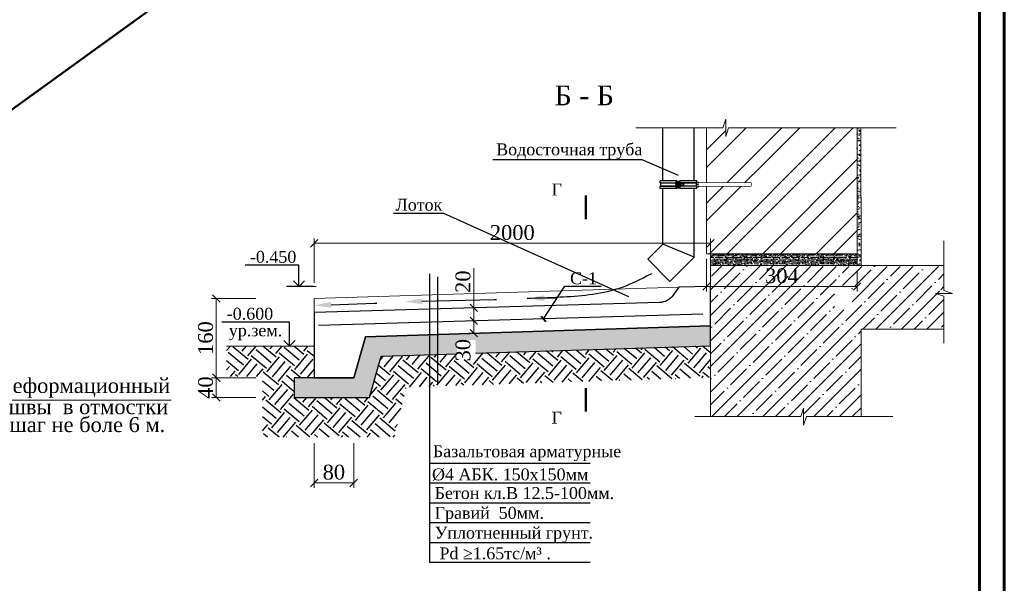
# Model space of a CAD drawing. Header units: millimetres. Extents: x 2063114 to 14983986, y -126020516 to 213791.
# Tile 49 of 256: x 2359920 to 2379792, y -1645049 to -1633675. Entities that reach past the tile are written whole.
import ezdxf
from ezdxf import colors
from ezdxf.entities.mleader import LeaderData, LeaderLine
from ezdxf.enums import TextEntityAlignment as Align
from ezdxf.math import Vec2, Vec3

# ---------------------------------------------------------------- set-up
doc = ezdxf.new("R2010")
doc.units = ezdxf.units.MM
doc.layers.get('Defpoints').update_dxf_attribs({"color": 6, "lineweight": 35})
for name, color, linetype, lineweight in [('_0', 7, 'Continuous', 20), ('Format', 7, 'Continuous', 35), ('КЖ', 7, 'Continuous', 60), ('Металл', 154, 'Continuous', 20), ('Тонкие_вспом_GR', 7, 'Continuous', 13), ('Узлы', 7, 'Continuous', 30), ('Штрих_GR', 35, 'Continuous', 5), ('Штриховка', 253, 'Continuous', 9)]:
    doc.layers.add(name, color=color, linetype=linetype, lineweight=lineweight)
doc.layers.add('_print', color=6, linetype='Continuous', lineweight=60, plot=False)
doc.styles.get("Standard").update_dxf_attribs({"font": 'arial.ttf'})
doc.styles.add('TIMES NEW', font='times.ttf', dxfattribs={"height": 200})
doc.styles.add('Times New Roman', font='times.ttf')
doc.linetypes.add('ограждение1', pattern='A,6.35,-2.54,[133,ltypeshp.shx,S=2.54,R=0,X=-2.54,Y=0],-2.54,25.4', length=36.83)
doc.dimstyles.new('Миржалол 10', dxfattribs={"dimtxt": 300, "dimasz": 150, "dimexe": 100, "dimexo": 100, "dimgap": 63, "dimtad": 1, "dimdec": 0, "dimlfac": 0.1, "dimtxsty": 'Times New Roman', "dimblk": 'OBLIQUE', "dimcen": 100, "dimclrd": 256, "dimclre": 256, "dimclrt": 256, "dimadec": 0, "dimazin": 0, "dimtfac": 1, "dimtdec": 0, "dimtmove": 1, "dimatfit": 3, "dimfxl": 800, "dimfxlon": 1, "dimlwd": 13, "dimlwe": 13, "dimarcsym": 0})
doc.dimstyles.new('Миржалол10', dxfattribs={"dimtxt": 300, "dimasz": 150, "dimexe": 100, "dimexo": 100, "dimgap": 63, "dimtad": 1, "dimdec": 0, "dimlfac": 0.1, "dimtxsty": 'Times New Roman', "dimblk": 'OBLIQUE', "dimcen": 100, "dimclrd": 256, "dimclre": 256, "dimclrt": 256, "dimadec": 0, "dimazin": 0, "dimtfac": 1, "dimtdec": 0, "dimtmove": 1, "dimatfit": 3, "dimfxl": 800, "dimfxlon": 1, "dimlwd": 13, "dimlwe": 13, "dimarcsym": 0})

# ---------------------------------------------------------------- blocks, each defined once
blk = doc.blocks.new('_Oblique')
at = {"color": 0, "linetype": 'ByBlock', "lineweight": -2}
blk.add_line((-0.5, -0.5), (0.5, 0.5), dxfattribs=at)
blk = doc.blocks.new('*D1158')
at = {"linetype": 'Continuous', "lineweight": 13, "ltscale": 300, "transparency": 16777216}
for p, q in [((2365861, -1638988), (2365861, -1638088)), ((2365861, -1638188), (2373863, -1638188)), ((2373863, -1638960), (2373863, -1638088))]:
    blk.add_line(p, q, dxfattribs=at)
at = {"layer": 'Defpoints', "color": 0, "lineweight": 30, "ltscale": 300, "transparency": 16777216}
for p in [(2373863, -1638188), (2373863, -1639060), (2365861, -1639300)]:
    blk.add_point(p, dxfattribs=at)
at = {"lineweight": 13, "ltscale": 300, "transparency": 16777216, "xscale": 150, "yscale": 150, "zscale": 150, "rotation": 180}
blk.add_blockref('_Oblique', (2365861, -1638188), dxfattribs=at)
at = {"lineweight": 13, "ltscale": 300, "transparency": 16777216, "xscale": 150, "yscale": 150, "zscale": 150}
blk.add_blockref('_Oblique', (2373863, -1638188), dxfattribs=at)
at = {"ltscale": 300, "transparency": 16777216, "insert": (2369862, -1637972), "char_height": 300, "attachment_point": 5, "style": 'Times New Roman'}
blk.add_mtext('2000', dxfattribs=at)
blk = doc.blocks.new('*D1159')
at = {"linetype": 'Continuous', "lineweight": 13, "ltscale": 300, "transparency": 16777216}
for p, q in [((2364688, -1639300), (2363788, -1639300)), ((2363888, -1639300), (2363888, -1640900)), ((2364688, -1640900), (2363788, -1640900))]:
    blk.add_line(p, q, dxfattribs=at)
at = {"layer": 'Defpoints', "color": 0, "lineweight": 30, "ltscale": 300, "transparency": 16777216}
for p in [(2365861, -1639300), (2363888, -1640900), (2365449, -1640900)]:
    blk.add_point(p, dxfattribs=at)
at = {"lineweight": 13, "ltscale": 300, "transparency": 16777216, "xscale": 150, "yscale": 150, "zscale": 150}
for p, rotation in [((2363888, -1639300), 90), ((2363888, -1640900), 270)]:
    blk.add_blockref('_Oblique', p, dxfattribs=dict(at, rotation=rotation))
at = {"ltscale": 300, "transparency": 16777216, "insert": (2363672, -1640100), "char_height": 300, "attachment_point": 5, "rotation": 90, "style": 'Times New Roman'}
blk.add_mtext('160', dxfattribs=at)
blk = doc.blocks.new('*D1175')
at = {"linetype": 'Continuous', "lineweight": 13, "ltscale": 300, "transparency": 16777216}
for p, q in [((2364688, -1640900), (2363788, -1640900)), ((2363888, -1640900), (2363888, -1641300)), ((2364688, -1641300), (2363788, -1641300))]:
    blk.add_line(p, q, dxfattribs=at)
at = {"layer": 'Defpoints', "color": 0, "lineweight": 30, "ltscale": 300, "transparency": 16777216}
for p in [(2365449, -1640900), (2363888, -1641300), (2365461, -1641300)]:
    blk.add_point(p, dxfattribs=at)
at = {"lineweight": 13, "ltscale": 300, "transparency": 16777216, "xscale": 150, "yscale": 150, "zscale": 150}
for p, rotation in [((2363888, -1640900), 90), ((2363888, -1641300), 270)]:
    blk.add_blockref('_Oblique', p, dxfattribs=dict(at, rotation=rotation))
at = {"ltscale": 300, "transparency": 16777216, "insert": (2363672, -1641100), "char_height": 300, "attachment_point": 5, "rotation": 90, "style": 'Times New Roman'}
blk.add_mtext('40', dxfattribs=at)
blk = doc.blocks.new('*D1160')
at = {"linetype": 'Continuous', "lineweight": 13, "ltscale": 300, "transparency": 16777216}
for p, q in [((2365861, -1642224), (2365861, -1643124)), ((2366661, -1642224), (2366661, -1643124)), ((2365861, -1643024), (2366661, -1643024))]:
    blk.add_line(p, q, dxfattribs=at)
at = {"layer": 'Defpoints', "color": 0, "lineweight": 30, "ltscale": 300, "transparency": 16777216}
for p in [(2365861, -1640900), (2366661, -1640900), (2366661, -1643024)]:
    blk.add_point(p, dxfattribs=at)
at = {"lineweight": 13, "ltscale": 300, "transparency": 16777216, "xscale": 150, "yscale": 150, "zscale": 150, "rotation": 180}
blk.add_blockref('_Oblique', (2365861, -1643024), dxfattribs=at)
at = {"lineweight": 13, "ltscale": 300, "transparency": 16777216, "xscale": 150, "yscale": 150, "zscale": 150}
blk.add_blockref('_Oblique', (2366661, -1643024), dxfattribs=at)
at = {"ltscale": 300, "transparency": 16777216, "insert": (2366261, -1642808), "char_height": 300, "attachment_point": 5, "style": 'Times New Roman'}
blk.add_mtext('80', dxfattribs=at)
blk = doc.blocks.new('*D1176')
at = {"linetype": 'Continuous', "lineweight": 13, "ltscale": 300, "transparency": 16777216}
for p, q in [((2373783, -1638499), (2373783, -1639160)), ((2376823, -1638739), (2376823, -1639160)), ((2373783, -1639060), (2376823, -1639060))]:
    blk.add_line(p, q, dxfattribs=at)
at = {"layer": 'Defpoints', "color": 0, "lineweight": 30, "ltscale": 300, "transparency": 16777216}
for p in [(2373783, -1638399), (2376823, -1638639), (2376823, -1639060)]:
    blk.add_point(p, dxfattribs=at)
at = {"lineweight": 13, "ltscale": 300, "transparency": 16777216, "xscale": 150, "yscale": 150, "zscale": 150, "rotation": 180}
blk.add_blockref('_Oblique', (2373783, -1639060), dxfattribs=at)
at = {"lineweight": 13, "ltscale": 300, "transparency": 16777216, "xscale": 150, "yscale": 150, "zscale": 150}
blk.add_blockref('_Oblique', (2376823, -1639060), dxfattribs=at)
at = {"ltscale": 300, "transparency": 16777216, "insert": (2375303, -1638844), "char_height": 300, "attachment_point": 5, "style": 'Times New Roman'}
blk.add_mtext('304', dxfattribs=at)
blk = doc.blocks.new('*D1177')
at = {"linetype": 'Continuous', "lineweight": 13, "ltscale": 300, "transparency": 16777216}
for p, q in [((2369092, -1639750), (2368984, -1639750)), ((2369084, -1639750), (2369084, -1640002)), ((2369100, -1640002), (2368984, -1640002))]:
    blk.add_line(p, q, dxfattribs=at)
at = {"layer": 'Defpoints', "color": 0, "lineweight": 30, "ltscale": 300, "transparency": 16777216}
for p in [(2369192, -1639750), (2369084, -1640002), (2369200, -1640002)]:
    blk.add_point(p, dxfattribs=at)
at = {"lineweight": 13, "ltscale": 300, "transparency": 16777216, "xscale": 150, "yscale": 150, "zscale": 150}
for p, rotation in [((2369084, -1639750), 90), ((2369084, -1640002), 270)]:
    blk.add_blockref('_Oblique', p, dxfattribs=dict(at, rotation=rotation))
at = {"ltscale": 300, "transparency": 16777216, "insert": (2368868, -1640344), "char_height": 300, "attachment_point": 5, "rotation": 90, "style": 'Times New Roman'}
blk.add_mtext('30', dxfattribs=at)
blk = doc.blocks.new('*D1178')
at = {"linetype": 'Continuous', "lineweight": 13, "ltscale": 300, "transparency": 16777216}
for p, q in [((2369084, -1638690), (2369084, -1639488)), ((2369085, -1639488), (2368984, -1639488)), ((2369084, -1639750), (2369084, -1639488)), ((2369092, -1639750), (2368984, -1639750))]:
    blk.add_line(p, q, dxfattribs=at)
at = {"layer": 'Defpoints', "color": 0, "lineweight": 30, "ltscale": 300, "transparency": 16777216}
for p in [(2369084, -1639488), (2369185, -1639488), (2369192, -1639750)]:
    blk.add_point(p, dxfattribs=at)
at = {"lineweight": 13, "ltscale": 300, "transparency": 16777216, "xscale": 150, "yscale": 150, "zscale": 150}
for p, rotation in [((2369084, -1639488), 90), ((2369084, -1639750), 270)]:
    blk.add_blockref('_Oblique', p, dxfattribs=dict(at, rotation=rotation))
at = {"ltscale": 300, "transparency": 16777216, "insert": (2368868, -1638962), "char_height": 300, "attachment_point": 5, "rotation": 90, "style": 'Times New Roman'}
blk.add_mtext('20', dxfattribs=at)
blk = doc.blocks.new('*U189')
at = {"layer": 'Металл', "color": 0, "lineweight": 25}
for p, q in [((-136.1, 12), (-136.1, 6.8)), ((-76.9, 12.5), (-135.6, 12.5)), ((-134.4, 5), (-134.4, -5)), ((-79.1, 5), (-134.4, 5)), ((-80.6, 1), (-80.6, 1)), ((-80.1, 2.6), (-80.1, 3.3)), ((-79.1, 8), (-79.1, 10)), ((-79.1, 10), (-76.9, 10)), ((-79.1, 6), (-79.1, 10)), ((-79.1, 5), (-79.1, 8)), ((-76.9, 5), (-79.1, 5)), ((-79.1, 5), (-79.1, 5)), ((-76.9, 12.5), (-76.9, -12.7)), ((-76.9, 12), (-65.9, 12)), ((-76.9, 10), (-74.4, 10)), ((-74.4, 10), (-74.4, -10)), ((-68.4, 2.5), (-74.4, 2.5)), ((-68.4, 10), (-65.9, 10)), ((-68.4, -10), (-68.4, 10)), ((-7.2, 12.5), (-65.9, 12.5)), ((-65.9, 12.5), (-65.9, -12.7)), ((-65.9, 10), (-65.9, -10)), ((-8.4, 5), (-65.9, 5)), ((-64.4, 3.5), (-64.9, 3.5)), ((-64.4, 0), (-64.4, 3.5)), ((-53.1, 2.5), (-64.4, 2.5)), ((-64.4, -3.5), (-64.4, 0)), ((-51.9, 1.8), (-53.1, 2.5)), ((-53.1, 2.5), (-53.1, -1.2)), ((-51.9, -0.8), (-51.9, 1.8)), ((-8.3, 5.1), (-8.4, 4)), ((-8.4, 4), (-8.4, 5)), ((-8.4, -4), (-8.4, 4)), ((-7.7, 0), (-0.7, 0)), ((-6.7, 6.8), (-6.7, 12)), ((-6.7, 8), (-0.7, 8)), ((184.5, 5), (0, 5)), ((0, 4), (0, -4)), ((184.5, 5), (184.5, -5)), ((-136.1, -7), (-136.1, -12.2)), ((-135.6, -12.7), (-76.9, -12.7)), ((-134.4, -5), (-79.1, -5)), ((-80.6, -0.3), (-80.5, 0)), ((-80.3, -0.3), (-80.6, -0.3)), ((-80.6, -1), (-79.9, -1)), ((-79.2, -6.2), (-79.1, -6.2)), ((-78.7, -1.6), (-79.1, -1.6)), ((-79.1, -2.9), (-78.7, -2.9)), ((-79.1, -5), (-76.9, -5)), ((-79.1, -10), (-79.1, -5)), ((-79.1, -5), (-79.1, -5)), ((-76.9, -10), (-79.1, -10)), ((-78.7, -2.9), (-78.7, -1.6)), ((-76.9, -10), (-74.4, -10)), ((-74.4, -10), (-76.9, -10)), ((-76.9, -10), (-76.9, -10)), ((-76.9, -12), (-65.9, -12)), ((-74.4, -2.5), (-68.4, -2.5)), ((-74.4, -10), (-74.4, -10)), ((-65.9, -10), (-68.4, -10)), ((-65.9, -5), (-8.4, -5)), ((-65.9, -12.7), (-7.2, -12.7)), ((-64.9, -3.5), (-64.4, -3.5)), ((-64.4, -2.5), (-53.1, -2.5)), ((-53.1, -1.2), (-53.1, -2.5)), ((-53.1, -2.5), (-51.9, -1.8)), ((-51.9, -1.8), (-51.9, -0.8)), ((-8.3, -5.1), (-8.4, -4)), ((-8.4, -5), (-8.4, -4)), ((-6.7, -12.2), (-6.7, -7)), ((-6.7, -8), (-0.7, -8)), ((0, -5), (184.5, -5))]:
    blk.add_line(p, q, dxfattribs=at)
for points in [[(-135.3, 6), (-79.1, 6)], [(-7.5, 6), (-65.9, 6)], [(-135.3, -6.2), (-79.1, -6.2)], [(-7.5, -6.2), (-65.9, -6.2)]]:
    blk.add_lwpolyline(points, dxfattribs=at)
blk.add_lwpolyline([(0, -5), (184.5, -5), (184.5, 5), (0, 5)], close=True, dxfattribs=at)
for centre, radius, start, end in [((-135.6, 12), 0.5, 90, 180), ((-135.3, 6.8), 0.8, 180, 270), ((-133.2, 6.5), 1.95, 195.2301, 230.1317), ((-72.6, 0.3), 8.04, 158.2302, 175.1045), ((-72.6, -0.4), 8.04, 158.2302, 175.1045), ((-79.1, 4.5), 0.5, 88.7106, 151.7217), ((-64.9, 4.5), 1, 180, 270), ((-9.6, 6.5), 1.95, 309.8683, 344.7699), ((-7.5, 6.8), 0.8, 270, 0), ((-7.2, 12), 0.5, 0, 90), ((-135.3, -7), 0.8, 90, 180), ((-135.6, -12.2), 0.5, 180, 270), ((-133.2, -6.5), 1.95, 129.8683, 171.0539), ((-72.7, 0.3), 7.94, 184.8478, 189.8252), ((-72.7, -0.3), 7.94, 184.8475, 189.4844), ((-79.1, -4.5), 0.5, 208.2783, 268.6287), ((-64.9, -4.5), 1, 90, 180), ((-9.6, -6.5), 1.95, 8.9461, 50.1317), ((-7.5, -7), 0.8, 0, 90), ((-7.2, -12.2), 0.5, 270, 0)]:
    blk.add_arc(centre, radius, start, end, dxfattribs=at)
for points, knots in [([(-80.6, 0.3), (-80.5, -0.2), (-80.2, -0.8), (-79.6, -1.4), (-79.5, -1.5)], [0, 0, 0, 0, 0.816371, 1, 1, 1, 1]), ([(-79.5, 4.7), (-79.6, 4.6), (-79.9, 4), (-80.3, 3), (-80.5, 2), (-80.5, 1.6)], [0, 0, 0, 0, 0.113919, 0.63465, 1, 1, 1, 1]), ([(-8.4, 4), (-8.4, 3.9), (-8.4, 3.2), (-8.2, 1.8), (-7.9, 0.6), (-7.7, 0)], [0, 0, 0, 0, 0.070086, 0.530782, 1, 1, 1, 1]), ([(-8.4, -4), (-8.4, -3.9), (-8.4, -3.2), (-8.2, -1.8), (-7.9, -0.6), (-7.7, 0)], [0, 0, 0, 0, 0.070086, 0.530782, 1, 1, 1, 1]), ([(0, 4), (0, 4.1), (0, 4.8), (-0.2, 6.2), (-0.5, 7.4), (-0.7, 8)], [0, 0, 0, 0, 0.070086, 0.530782, 1, 1, 1, 1]), ([(-0.7, 0), (-0.5, 0.6), (-0.1, 2), (0, 3.3), (0, 4)], [0, 0, 0, 0, 0.495458, 1, 1, 1, 1]), ([(-0.7, 0), (-0.5, -0.6), (-0.1, -2), (0, -3.3), (0, -4)], [0, 0, 0, 0, 0.495458, 1, 1, 1, 1]), ([(-79.5, -2.8), (-80, -2.3), (-80.5, -1.7), (-80.6, -1.1), (-80.6, -1)], [0, 0, 0, 0, 0.816371, 1, 1, 1, 1]), ([(-80.5, -1.6), (-80.5, -1.9), (-80.4, -2.8), (-80, -3.8), (-79.6, -4.5), (-79.5, -4.7)], [0, 0, 0, 0, 0.2418465, 0.8175957, 1, 1, 1, 1]), ([(-79.1, -1.6), (-79.1, -1.6), (-79.2, -1.6), (-79.4, -1.5), (-79.5, -1.5), (-79.5, -1.5), (-79.5, -1.5)], [0, 0, 0, 0, 0.309182, 0.618314, 0.92891, 1, 1, 1, 1]), ([(-79.5, -2.8), (-79.5, -2.8), (-79.4, -2.9), (-79.3, -2.9), (-79.1, -2.9), (-79.1, -2.9), (-79.1, -2.9)], [0, 0, 0, 0, 0.314322, 0.628757, 0.940533, 1, 1, 1, 1]), ([(0, -4), (0, -4.1), (0, -4.8), (-0.2, -6.2), (-0.5, -7.4), (-0.7, -8)], [0, 0, 0, 0, 0.070086, 0.530782, 1, 1, 1, 1])]:
    blk.add_open_spline(points, degree=3, knots=knots, dxfattribs=at)
at = {"color": 0, "lineweight": 25}
blk.add_wipeout([(0, -5), (184.5, -5), (184.5, 5), (0, 5)], dxfattribs=at).dxf.layer = 'Металл'
blk = doc.blocks.new('*U1590')
at = {"color": 0, "ltscale": 25}
blk.add_lwpolyline([(-59400, 42000), (0, 42000), (0, 0), (-59400, 0)], close=True, dxfattribs=at)
at = {"color": 0, "lineweight": 60, "ltscale": 25}
blk.add_lwpolyline([(-57400, 41500), (-500, 41500), (-500, 500), (-57400, 500)], close=True, dxfattribs=at)

msp = doc.modelspace()

# ---------------------------------------------------------------- hatches: boundary and pattern name
at = {"lineweight": 5, "ltscale": 100}
h = msp.add_hatch(dxfattribs=at)
h.set_pattern_fill('GRAVEL', color=256, scale=12)
h.set_pattern_definition([(228.0127875, (-23650498.104, -9294959.877), (-2438.400000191, -2743.19999983), [41.0065728, -4059.6580367]), (184.969741, (-23650525.536, -9294990.357), (3657.599998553, 304.800017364), [70.3685664, -6966.4858672]), (132.5104471, (-23650595.64, -9294996.453), (3048.000001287, -3352.79999883), [49.6177824, -4912.1667353]), (267.273689, (-23650714.512, -9295072.653), (304.800000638, 6095.999999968), [64.0805424, -6343.972491]), (292.83365418, (-23650717.56, -9295136.661), (-1524.000000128, 3657.599999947), [62.836044, -6220.7769294]), (357.273689, (-23650693.176, -9295194.573), (-6095.999999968, 304.800000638), [64.0805424, -6343.972491]), (37.69424047, (-23650629.168, -9295197.621), (-3962.3999998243, -3048.000000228), [84.7432392, -8389.5738377]), (72.25532837, (-23650562.112, -9295145.805), (2133.6000005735, 6705.5999998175), [80.0063424, -7920.6307922]), (121.42956562, (-23650537.728, -9295069.605), (-2438.400000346, 3962.399999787), [64.29756, -6365.465484]), (175.2363583, (-23650571.256, -9295014.741), (3352.799999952, -304.800000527), [73.4055936, -3596.872434]), (222.3974378, (-23650644.408, -9295008.645), (-3657.599999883, -3352.8000001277), [94.9293504, -9398.0127015]), (138.81407483, (-23650412.76, -9295075.7), (-2133.599999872, 1828.80000015), [32.4005448, -3207.667899]), (171.4692344, (-23650437.144, -9295054.365), (3962.400000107, -609.5999993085), [61.6418376, -6102.5566796]), (225, (-23650498.1, -9295045.22), (-4e-14, -304.8), [43.1051208, -387.947173]), (203.19859051, (-23650519.44, -9295008.645), (1524.00000004, 609.599999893), [23.2129584, -2298.0746843]), (291.8014095, (-23650540.776, -9295017.79), (-304.80000006, 914.39999998), [32.8278744, -1608.5703588]), (30.96375653, (-23650528.584, -9295048.27), (914.40000002, 609.59999997), [53.3183592, -1723.9557783]), (161.5650512, (-23650482.86, -9295020.84), (609.6, -304.79999997), [38.5544568, -925.307774]), (16.389540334, (-23650717.56, -9295017.79), (3048, 914.4), [54.01056, -5347.0592007]), (70.34617594, (-23650665.744, -9295002.55), (-1219.200000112, -3352.79999996), [45.3118728, -4485.8658814]), (293.19859051, (-23650482.864, -9294959.877), (-609.599999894, 1524.00000004), [46.425612, -2274.8620307]), (343.61045967, (-23650464.576, -9295002.55), (-3048.000000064, 914.399999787), [54.01056, -5347.0592007]), (339.44395478, (-23650717.56, -9295206.765), (-1524, 609.6), [52.084224, -2552.1281176]), (294.7751406, (-23650668.792, -9295225.053), (-1524.000001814, 3352.799999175), [43.6406544, -4320.4312057]), (66.80140949, (-23650479.816, -9295264.677), (609.599999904, 1524.00000004), [46.425612, -2274.8620307]), (17.35402464, (-23650461.528, -9295222.005), (-3962.399999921, -1219.200000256), [51.0939288, -5058.2851176]), (69.44395478, (-23650629.168, -9295264.677), (-609.60000001, -1523.999999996), [26.042112, -2578.1702296]), (101.30993247, (-23650498.104, -9295264.68), (-304.8, 1219.2), [15.541752, -1538.6393957]), (165.96375653, (-23650501.15, -9295249.44), (914.4, -304.8), [62.836044, -1193.8865507]), (186.00900596, (-23650562.112, -9295234.197), (3047.999999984, 304.8000001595), [58.23204, -5764.9637836]), (303.69006753, (-23650528.58, -9295075.7), (-304.80000004, 609.59999998), [43.9588656, -1055.013163]), (353.15722659, (-23650504.2, -9295112.277), (5181.600000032, -609.5999997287), [76.7468112, -7597.9210878]), (60.9453959, (-23650428, -9295121.42), (-1219.200000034, -2133.59999998), [31.3809888, -3106.7270782]), (90, (-23650412.76, -9295094), (-304.8, 304.8), [18.288, -286.512]), (120.25643716, (-23650568.208, -9295225.053), (1219.19999985, -2133.600000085), [42.3440352, -4192.0728928]), (48.0127875, (-23650589.544, -9295188.477), (2438.400000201, 2743.199999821), [82.0131456, -4018.651464]), (0, (-23650534.68, -9295127.52), (304.8, 304.8), [79.248, -225.552]), (325.3048465, (-23650455.432, -9295127.517), (3048.000001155, -2133.59999835), [48.1931472, -4771.118007]), (254.0546041, (-23650415.808, -9295154.95), (-304.79999998, -1219.200000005), [44.3794896, -2174.5980047]), (207.64597536, (-23650428, -9295197.621), (-5791.200000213, -3047.9999995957), [72.257412, -7153.4957308]), (175.42607874, (-23650492.008, -9295231.149), (-3962.4, 304.8), [76.4435352, -7567.9015747])])
h.paths.add_polyline_path([(2368746.71172, -1640416.60743), (2368746.71172, -1640139.6186), (2369120.85021, -1640139.6186), (2369120.85021, -1640404.86268), (2373863.30916, -1640255.99011), (2373863.30916, -1639855.79309), (2366897.31871, -1640074.465), (2366661.3154, -1640900.16511), (2365461.3154, -1640900.16511), (2365461.3154, -1641300.16511), (2366976.84987, -1641300.16511), (2367215.19503, -1640464.68393)])
at = {"ltscale": 100}
h = msp.add_hatch(dxfattribs=at)
h.set_pattern_fill('EARTH', color=251, scale=1600, angle=50)
h.set_pattern_definition([(50, (599951.06, -903891.5), (-49.30273, 563.53282), [400, -400]), (50, (599836.15, -903795.1), (-49.30273, 563.53282), [400, -400]), (50, (599721.25, -903698.67), (-49.30273, 563.53282), [400, -400]), (140, (599715.1, -903628.23), (-563.53282, -49.30273), [400, -400]), (140, (599811.5, -903513.33), (-563.53282, -49.30273), [400, -400]), (140, (599907.9, -903398.4), (-563.53282, -49.30273), [400, -400])])
h.paths.add_polyline_path([(2368746.71172, -1640537.55516), (2368746.71172, -1640416.61258), (2367215.19503, -1640464.68393), (2366976.84987, -1641300.16511), (2365461.3154, -1641300.16511), (2365461.3154, -1640900.16511), (2365861.3154, -1640900.16511), (2365861.3154, -1640260.16511), (2364096.13331, -1640260.16511), (2364096.13331, -1640877.57163), (2364821.3154, -1640877.57163), (2364821.3154, -1642100.16511), (2367481.70503, -1642100.16511), (2367723.66799, -1641089.57364), (2373863.30916, -1640896.30607), (2373863.30916, -1640256.01246), (2369120.85021, -1640404.86909), (2369120.85021, -1640537.55516)])
at = {"layer": 'Узлы', "lineweight": 20}
h = msp.add_hatch(dxfattribs=at)
h.set_pattern_fill('ANSI32', color=0, scale=80)
h.set_pattern_definition([(45, (-3187625.44, -5102794.3), (-538.81537, 538.81537), []), (45, (-3187266.2, -5102794.3), (-538.81537, 538.81537), [])])
h.paths.add_polyline_path([(2374113.97271, -1635857.68181), (2373783.30916, -1635857.68181), (2373783.30916, -1638398.56604), (2376823.30916, -1638398.56604), (2376823.30916, -1635857.68181), (2374228.8905, -1635857.68181), (2374171.43161, -1636030.0585), (2374171.43161, -1635685.30513)])
h = msp.add_hatch(dxfattribs=at)
h.set_pattern_fill('AR-CONC', color=256, scale=0.8)
h.set_pattern_definition([(50, (-3187625.44, -5102794.33), (145.7477352, -12.7512684), [15.24, -167.64]), (355, (-3187625.44, -5102794.33), (-28.194737, 152.8454762), [12.192, -134.1124673]), (100.4514447, (-3187613.3, -5102795.4), (117.5529977, 140.0942015), [12.952007, -142.4721957]), (46.1842, (-3187625.44, -5102753.7), (216.8632327, -33.6338623), [22.86, -251.46]), (96.6355576, (-3187607.37, -5102756.5), (189.923307, 197.9409), [19.4280185, -213.7084865]), (351.184151, (-3187625.44, -5102753.7), (189.923307, 197.9409), [18.287974, -201.1677855]), (21, (-3187605.12, -5102763.85), (121.291513, -81.8121585), [15.24, -167.64]), (326, (-3187605.12, -5102763.85), (49.4416227, 147.350373), [12.192, -134.112]), (71.451445, (-3187595.01, -5102770.67), (170.7331354, 65.538215), [12.952007, -142.47195]), (37.5, (-3187625.44, -5102794.33), (2.4708826, 67.6440311), [0, -132.4864, 0, -136.144, 0, -134.62]), (7.5, (-3187625.44, -5102794.33), (53.45573, 80.14445985), [0, -77.6224, 0, -129.4384, 0, -51.308]), (327.5, (-3187670.75, -5102794.33), (108.47247613, -4.5829952), [0, -50.8, 0, -158.496, 0, -210.312]), (317.5, (-3187691.07, -5102794.33), (118.5033451, 20.3411928), [0, -66.04, 0, -105.2576, 0, -149.352])])
h.paths.add_polyline_path([(2373863.30916, -1638398.56604), (2376823.30916, -1638398.56604), (2376823.30916, -1638638.56604), (2373863.30916, -1638638.56604)])
h = msp.add_hatch(dxfattribs=at)
h.set_pattern_fill('GOST_WOOD', color=256, scale=16, angle=90)
h.set_pattern_definition([(180, (-3187625.44, -5102794.33), (1e-14, 96), [160, -32]), (180, (-3187593.44, -5102762.33), (1e-14, 96), [96, -24, 48, -24]), (180, (-3187545.44, -5102730.33), (1e-14, 96), [160, -32])])
h.paths.add_polyline_path([(2373863.30916, -1638398.56604), (2376823.30916, -1638398.56604), (2376823.30916, -1638638.56604), (2373863.30916, -1638638.56604)])
at = {"layer": 'Штрих_GR', "ltscale": 2}
h = msp.add_hatch(dxfattribs=at)
h.set_pattern_fill('AR-SAND', color=0, scale=2.1, style=0)
h.set_pattern_definition([(37.5, (1748652.77, -1567043.74), (-3.360066, 102.77678), [0, -81.0768, 0, -90.678, 0, -86.6775]), (7.5, (1748652.77, -1567043.74), (94.39989, 150.53327), [0, -43.7388, 0, -73.0758, 0, -28.0035]), (327.5, (1748587.165, -1567043.74), (166.108398, 0.301809), [0, -26.67, 0, -96.012, 0, -125.349]), (317.5, (1748587.17, -1567043.74), (160.346855, 46.815158), [0, -13.335, 0, -62.9412, 0, -72.009])])
h.paths.add_polyline_path([(2376893.30916, -1635857.68181), (2376823.30916, -1635857.68181), (2376823.30916, -1638638.56604), (2376893.30916, -1638638.56604)])
at = {"layer": 'Штриховка', "lineweight": 9}
h = msp.add_hatch(dxfattribs=at)
h.set_pattern_fill('ANSI35', color=0, scale=57.459067, style=0)
h.set_pattern_definition([(45, (2375816.65, -1639237.34), (-258, 258), []), (45, (2376074.65, -1639237.34), (-258, 258), [456.08, -91.216, 0, -91.216])])
h.paths.add_polyline_path([(2376156.34353, -1638655.80371), (2375869.04906, -1638655.80371), (2374725.71931, -1638653.26039), (2375869.04906, -1638653.26039), (2375869.04906, -1638643.70608), (2373863.30916, -1638638.56604), (2373863.30916, -1639919.89939), (2376156.34353, -1639919.89939)])
h.paths.add_polyline_path([(2378573.76673, -1639183.1788), (2378401.39005, -1639125.7199), (2378573.76673, -1639125.7199), (2378573.76673, -1638655.80371), (2376903.30916, -1638655.80371), (2376903.30916, -1639919.89939), (2378573.76673, -1639919.89939)])
h.paths.add_polyline_path([(2376903.30916, -1638655.80371), (2376156.34353, -1638655.80371), (2376156.34353, -1639919.89939), (2376903.30916, -1639919.89939)])
h.paths.add_polyline_path([(2373863.30916, -1641683.65022), (2376903.30916, -1641683.65022), (2376903.30916, -1639919.89939), (2373863.30916, -1639919.89939)])
h.paths.add_polyline_path([(2376718.23448, -1639529.64404), (2376718.23448, -1639041.59014), (2376362.95476, -1639041.59014), (2376362.95476, -1639529.64404)], flags=16)

# ---------------------------------------------------------------- linework, layer by layer
at = {"color": 7}
msp.add_line((2365861.3154, -1639058.16511), (2365315.07042, -1639058.16511), dxfattribs=at)
at = {"linetype": 'Continuous', "lineweight": 40, "ltscale": 100}
msp.add_line((2370444.5656, -1639657.50335), (2370541.29658, -1639764.10562), dxfattribs=at)
at = {"lineweight": 15}
for points in [[(2377612.0848, -1635857.68181), (2374228.8905, -1635857.68181), (2374171.43161, -1636030.0585), (2374171.43161, -1635685.30513), (2374113.97271, -1635857.68181), (2372355.40389, -1635857.68181)], [(2378573.76673, -1638140.66398), (2378573.76673, -1639139.90362), (2378746.14341, -1639197.36251), (2378401.39005, -1639197.36251), (2378573.76673, -1639254.8214), (2378573.76673, -1640205.16624)], [(2377543.7922, -1641683.65022), (2375799.83567, -1641683.65022), (2375742.37678, -1641856.0269), (2375742.37678, -1641511.27354), (2375684.91788, -1641683.65022), (2373546.12815, -1641683.65022)]]:
    msp.add_lwpolyline(points, dxfattribs=at)
at = {"lineweight": 20}
for points in [[(2376823.30916, -1635857.68181), (2376823.30916, -1638398.56604), (2373783.30916, -1638398.56604), (2373783.30916, -1635857.68181)], [(2378573.76673, -1638638.56604), (2373864.047, -1638638.56604), (2373864.047, -1641683.65022), (2373864.047, -1641683.65022)], [(2376903.30916, -1641683.65022), (2376903.30916, -1639919.89939), (2378573.76673, -1639919.89939)], [(2365861.3154, -1640260.16511), (2364096.13331, -1640260.16511)]]:
    msp.add_lwpolyline(points, dxfattribs=at)
at = {"color": 5, "lineweight": 20}
msp.add_lwpolyline([(2376823.30916, -1635857.68181), (2376823.30916, -1638398.56604)], dxfattribs=at)
at = {"color": 7}
for points in [[(2373213.21433, -1636815.99756), (2372481.39911, -1636502.67174), (2369466.22366, -1636502.67174)], [(2372211.85362, -1639270.51934), (2368481.87708, -1637585.63403), (2367461.45121, -1637585.63403)]]:
    msp.add_lwpolyline(points, dxfattribs=at)
at = {"linetype": 'ByBlock'}
for points in [[(2371345.37207, -1637702.51259, 48, 48, 0), (2371345.37207, -1637222.51259, 48, 48, 0), (2371345.37207, -1637382.51259, 0, 64, 0), (2371025.37207, -1637382.51259, 0, 0, 0), (2370545.37207, -1637382.51259, 0, 0, 0)], [(2371345.37207, -1641106.43837, 48, 48, 0), (2371345.37207, -1641586.43837, 48, 48, 0), (2371345.37207, -1641426.43837, 0, 64, 0), (2371025.37207, -1641426.43837, 0, 0, 0), (2370545.37207, -1641426.43837, 0, 0, 0)]]:
    msp.add_lwpolyline(points, format="xyseb", dxfattribs=at)
at = {"lineweight": 20}
msp.add_lwpolyline([(2373863.30916, -1638398.56604), (2376823.30916, -1638398.56604), (2376823.30916, -1638638.56604), (2373863.30916, -1638638.56604)], close=True, dxfattribs=at)
at = {"lineweight": 20, "ltscale": 10}
for points in [[(2365904.18074, -1639058.16511), (2365302.18052, -1639058.16511)], [(2373220.8713, -1639070.7132), (2365861.3154, -1639300.16511), (2365861.3154, -1639583.9005)]]:
    msp.add_lwpolyline(points, dxfattribs=at)
at = {"lineweight": 30, "ltscale": 100}
msp.add_lwpolyline([(2365861.3154, -1639580.16511), (2365861.3154, -1639860.16511), (2365861.3154, -1640900.16511), (2366661.3154, -1640900.16511), (2366897.31871, -1640074.465), (2373863.30916, -1639855.89505), (2373863.30916, -1639060.16511)], dxfattribs=at)
at = {"linetype": 'Continuous', "ltscale": 100}
msp.add_lwpolyline([(2370492.93109, -1639710.80449), (2370924.88848, -1639052.79253), (2371657.084, -1639052.79253)], dxfattribs=at)
at = {"color": 0, "linetype": 'ByBlock', "lineweight": -2}
msp.add_lwpolyline([(2370508.69703, -1639294.72346), (2370770.56478, -1639287.87784)], dxfattribs=at)
at = {"color": 251, "linetype": 'ограждение1', "lineweight": 30, "ltscale": 10}
msp.add_lwpolyline([(2373710.416, -1639614.30102), (2365947.68441, -1639847.13211)], dxfattribs=at)
at = {"ltscale": 100}
for points in [[(2369120.85021, -1640404.86932), (2373864.047, -1640255.99011), (2373864.047, -1639855.79309), (2366897.31871, -1640074.465), (2366661.3154, -1640900.16511), (2365461.3154, -1640900.16511), (2365461.3154, -1641300.16511)], [(2365461.3154, -1641300.16511), (2366976.84987, -1641300.16511), (2367215.19503, -1640464.68393), (2368746.71172, -1640416.61276)]]:
    msp.add_lwpolyline(points, dxfattribs=at)
at = {"color": 0, "lineweight": 25}
msp.add_spline([(2372668.96119, -1638802.96297), (2371990.96768, -1639107.36944), (2370821.94029, -1639276.97619), (2370164.06141, -1639303.73275)], degree=3, dxfattribs=at)
msp.add_solid([(2370510.19858, -1639352.16273), (2370164.06141, -1639303.73275), (2370507.19549, -1639237.28419)], dxfattribs=at)
at = {"layer": 'Format', "color": 0, "lineweight": 25, "ltscale": 0.4}
for p, q in [((2365555.15792, -1638627.93982), (2364473.11589, -1638627.93982)), ((2365555.15792, -1639058.16511), (2365555.15792, -1638630.22696)), ((2368192.37129, -1638804.90992), (2368192.37129, -1644631.46439)), ((2365444.30797, -1638942.74089), (2365557.44506, -1639055.87797)), ((2365557.44506, -1639055.87797), (2365670.58214, -1638942.74089)), ((2365363.59632, -1639776.29067), (2363997.1976, -1639776.29067)), ((2365363.59632, -1640260.16511), (2365363.59632, -1639776.29067)), ((2365250.45923, -1640147.02803), (2365363.59632, -1640260.16511)), ((2365363.59632, -1640260.16511), (2365476.7334, -1640147.02803)), ((2371433.35791, -1642631.46439), (2368192.37129, -1642631.46439)), ((2371433.35791, -1643031.46439), (2368192.37129, -1643031.46439)), ((2371433.35791, -1643431.46439), (2368192.37129, -1643431.46439)), ((2371433.35791, -1643831.46439), (2368192.37129, -1643831.46439)), ((2371433.35791, -1644231.46439), (2368192.37129, -1644231.46439)), ((2371433.35791, -1644631.46439), (2368192.37129, -1644631.46439))]:
    msp.add_line(p, q, dxfattribs=at)
at = {"layer": 'Format', "color": 0, "lineweight": 30}
msp.add_line((2368354.1087, -1638862.6511), (2368354.1087, -1641044.20892), dxfattribs=at)
at = {"layer": 'Format', "color": 5, "lineweight": 9, "ltscale": 100, "elevation": 10353.36}
msp.add_lwpolyline([(2362974.82281, -1641356.10157), (2359417.80601, -1641356.10156), (2357528.52496, -1641781.30835)], dxfattribs=at)
at = {"layer": 'КЖ', "lineweight": 30, "ltscale": 0.5}
msp.add_lwpolyline([(2373863.30916, -1639058.16511), (2373220.8713, -1639070.7132), (2373109.80152, -1639233.39974, -0.2402298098), (2372834.97371, -1639383.623), (2365861.3154, -1639583.9005)], format="xyb", dxfattribs=at)
at = {"layer": 'Металл', "color": 0, "lineweight": 25}
for p, q in [((2372898.39721, -1638205.428), (2372595.67085, -1638508.15436)), ((2373530.44505, -1638467.23078), (2372898.39721, -1638205.428)), ((2373042.59616, -1638955.07967), (2372595.67085, -1638508.15436)), ((2373530.44505, -1638467.23078), (2373042.59616, -1638955.07967))]:
    msp.add_line(p, q, dxfattribs=at)
for points in [[(2372898.39721, -1636929.3156), (2372898.39721, -1635857.68181)], [(2373530.44505, -1636929.3156), (2373530.44505, -1635857.68181)], [(2372898.39721, -1638205.428), (2372898.39721, -1637074.1479)], [(2373530.44505, -1638467.23078), (2373530.44505, -1637074.1479)]]:
    msp.add_lwpolyline(points, dxfattribs=at)
at = {"layer": 'Тонкие_вспом_GR', "color": 0, "ltscale": 2}
for p, q in [((2376823.30916, -1635857.68181), (2376823.30916, -1638398.56604)), ((2376893.30916, -1635857.68181), (2376903.30916, -1638638.56604))]:
    msp.add_line(p, q, dxfattribs=at)

# ---------------------------------------------------------------- texts
at = {"ltscale": 300, "style": 'Times New Roman'}
for s, p in [('Водосточная труба', (2369536.63918, -1636411.50683)), ('Бетон кл.В 12.5-100мм.', (2368295.68746, -1643347.42237)), ('Гравий  50мм.', (2368295.68746, -1643747.42237)), ('Уплотненный грунт.', (2368295.68746, -1644147.42237)), ('Pd ≥1.65тс/м³ .', (2368392.31649, -1644564.67858))]:
    msp.add_text(s, height=240, dxfattribs=at).set_placement(p)
msp.add_text('Г', height=240, dxfattribs=at).set_placement((2370865.37207, -1637222.51259), align=Align.RIGHT)
for s, p in [(' -0.450', (2364989.42401, -1638580.84704)), (' -0.600', (2364522.25639, -1639729.19788))]:
    msp.add_text(s, height=240, dxfattribs=at).set_placement(p, align=Align.CENTER)
msp.add_text('ур.зем.', height=240, dxfattribs=at).set_placement((2364679.87353, -1639944.3012), align=Align.MIDDLE_CENTER)
for s, p in [('Деформационный', (2359468.39451, -1641207.76359, 13099.24)), ('швы  в отмостки ', (2359697.62694, -1641635.71834, 13099.24)), ('шаг не боле 6 м.', (2359714.07982, -1641996.68509))]:
    msp.add_text(s, height=300, rotation=0.000000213, dxfattribs=at).set_placement(p)
msp.add_text('Г', height=240, dxfattribs=at).set_placement((2370865.37207, -1641586.43837), align=Align.TOP_RIGHT)
at = {"ltscale": 300, "char_height": 240, "style": 'Times New Roman'}
for s, insert, width, attachment_point in [('{\\C256;Лоток}', (2367506.93631, -1637289.57695), 3924.1717869, 1), ('C-1', (2371028.82288, -1638772.60018), 540.5776748, 1), ('Базальтовая арматурные', (2370159.33466, -1642424.52196), 3712.7812503, 5), ('Ø4 АБК. {\\C0;150х150мм}', (2369818.93358, -1642856.27663), 3712.7812503, 5)]:
    msp.add_mtext(s, dxfattribs=dict(at, insert=insert, width=width, attachment_point=attachment_point))
at = {"layer": 'Format', "color": 0, "insert": (2370715.9876, -1635003.14483), "char_height": 400, "width": 1293.8094445, "attachment_point": 1, "style": 'TIMES NEW'}
msp.add_mtext('Б - Б', dxfattribs=at)

# ---------------------------------------------------------------- dimensions: what is measured, and where the dimension line sits
at = {"ltscale": 300}
dim = msp.add_linear_dim(base=(2373863.30916, -1638187.89184), p1=(2365861.3154, -1639300.16511), p2=(2373863.30916, -1639060.16511), text='2000', dimstyle='Миржалол 10', override={"dimtxt": 300, "dimtxsty": 'Times New Roman', "dimclrt": 256}, dxfattribs=at)
dim.commit()
dim.dimension.update_dxf_attribs({"geometry": '*D1158', "text_midpoint": (2369862.31228, -1637972.29631)})
for base, p1, p2, dimstyle, picture, middle in [((2376823.30916, -1639059.64862), (2373783.30916, -1638398.56604), (2376823.30916, -1638638.56604), 'Миржалол10', '*D1176', (2375303.30916, -1638844.05309)), ((2366661.3154, -1643024.08903), (2365861.3154, -1640900.16511), (2366661.3154, -1640900.16511), 'Миржалол 10', '*D1160', (2366261.3154, -1642808.4935))]:
    dim = msp.add_linear_dim(base=base, p1=p1, p2=p2, dimstyle=dimstyle, override={"dimtxt": 300, "dimtxsty": 'Times New Roman', "dimclrt": 256}, dxfattribs=at)
    dim.commit()
    dim.dimension.update_dxf_attribs({"geometry": picture, "text_midpoint": middle})
for base, p2, text, picture, middle in [((2369084.01354, -1639488.45155), (2369184.84602, -1639488.45155), '20', '*D1178', (2369084.01354, -1638962.17617)), ((2369084.01354, -1640002.17978), (2369200.27339, -1640002.17978), '30', '*D1177', (2369084.01354, -1640344.28328))]:
    dim = msp.add_linear_dim(base=base, p1=(2369192.35211, -1639749.81333), p2=p2, angle=90, text=text, dimstyle='Миржалол 10', override={"dimtxt": 300, "dimtxsty": 'Times New Roman', "dimclrt": 256}, dxfattribs=at)
    dim.commit()
    dim.dimension.update_dxf_attribs({"geometry": picture, "text_midpoint": middle, "dimtype": 160})
dim = msp.add_linear_dim(base=(2363887.73155, -1640900.16511), p1=(2365861.3154, -1639300.16511), p2=(2365448.81314, -1640900.16511), angle=90, dimstyle='Миржалол 10', override={"dimtxt": 300, "dimtxsty": 'Times New Roman', "dimclrt": 256}, dxfattribs=at)
dim.commit()
dim.dimension.update_dxf_attribs({"geometry": '*D1159', "text_midpoint": (2363672.13602, -1640100.16511)})
dim = msp.add_linear_dim(base=(2363887.73155, -1641300.16511), p1=(2365448.81314, -1640900.16511), p2=(2365461.3154, -1641300.16511), angle=90, dimstyle='Миржалол 10', override={"dimtxt": 300, "dimtxsty": 'Times New Roman', "dimclrt": 256}, dxfattribs=at)
dim.commit()
dim.dimension.update_dxf_attribs({"geometry": '*D1175', "text_midpoint": (2363887.73155, -1641100.16511), "dimtype": 160})

# ---------------------------------------------------------------- leaders
at = {"color": 0, "lineweight": 25}
ml = msp.add_multileader_mtext('Standard', dxfattribs=at)
ml.set_content('')
ml.set_leader_properties()
ml.build(insert=Vec2(0, 0))
ml.multileader.update_dxf_attribs({"arrow_head_size": 344.75337})
ctx = ml.context
ctx.base_point, ctx.char_height, ctx.arrow_head_size, ctx.landing_gap_size, ctx.plane_origin = Vec3(2367126.5776, -1639395.45782), 22.98356, 344.75337, 11.49178, Vec3(2364861.56596, -1639484.33615)
notes = []
notes.append((ctx, [(0, (1, 1, 0), (2367080.61048, -1639395.45782), (1, 0), 45.96712, [(0, [(2365861.3154, -1639442.03281)], 0, [])])]))
ctx.mtext.insert, ctx.mtext.flow_direction = Vec3(2367138.06938, -1639383.96604), 5
ml = msp.add_multileader_mtext('Standard', dxfattribs=at)
ml.set_content('')
ml.set_leader_properties()
ml.build(insert=Vec2(0, 0))
ml.multileader.update_dxf_attribs({"arrow_head_size": 344.75337})
ctx = ml.context
ctx.base_point, ctx.char_height, ctx.arrow_head_size, ctx.landing_gap_size, ctx.plane_origin = Vec3(2369542.49816, -1639319.90847), 22.98356, 344.75337, 11.49178, Vec3(2367692.36878, -1639367.07259)
notes.append((ctx, [(0, (1, 1, 0), (2369496.55387, -1639319.90847), (1, 0), 45.94429, [(0, [(2367692.36878, -1639367.07259)], 0, [])])]))
ctx.mtext.insert, ctx.mtext.flow_direction = Vec3(2369553.98994, -1639308.41669), 5
for ctx, leaders in notes:
    for number, flags, end, landing, length, lines in leaders:
        leader = LeaderData()
        leader.index, (leader.has_last_leader_line, leader.has_dogleg_vector, leader.attachment_direction) = number, flags
        leader.last_leader_point, leader.dogleg_vector, leader.dogleg_length = Vec3(end), Vec3(landing), length
        for number, points, colour, breaks in lines:
            line = LeaderLine()
            line.index, line.vertices, line.color, line.breaks = number, Vec3.list(points), colors.encode_raw_color(colour), breaks
            leader.lines.append(line)
        ctx.leaders.append(leader)

# ---------------------------------------------------------------- next in the draw order: block references
at = {"xscale": 5.745889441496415, "yscale": 5.745889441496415, "zscale": 5.745889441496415}
msp.add_blockref('*U189', (2373624.67764, -1637001.13922), dxfattribs=at)

# ---------------------------------------------------------------- next in the draw order: linework, layer by layer
at = {"layer": '_0', "color": 1, "lineweight": 50}
msp.add_lwpolyline([(2379792.08613, -1621001.43901), (2322392.08613, -1662501.43901)], dxfattribs=at)
at = {"layer": '_print', "ltscale": 100}
msp.add_lwpolyline([(2379792.08613, -1663001.43901), (2320392.08613, -1663001.43901), (2320392.08613, -1621001.43901), (2379792.08613, -1621001.43901)], close=True, dxfattribs=at)

# ---------------------------------------------------------------- next in the draw order: block references
msp.add_blockref('*U1590', (2379792.08613, -1663001.43901))

doc.saveas('drawing.dxf')
